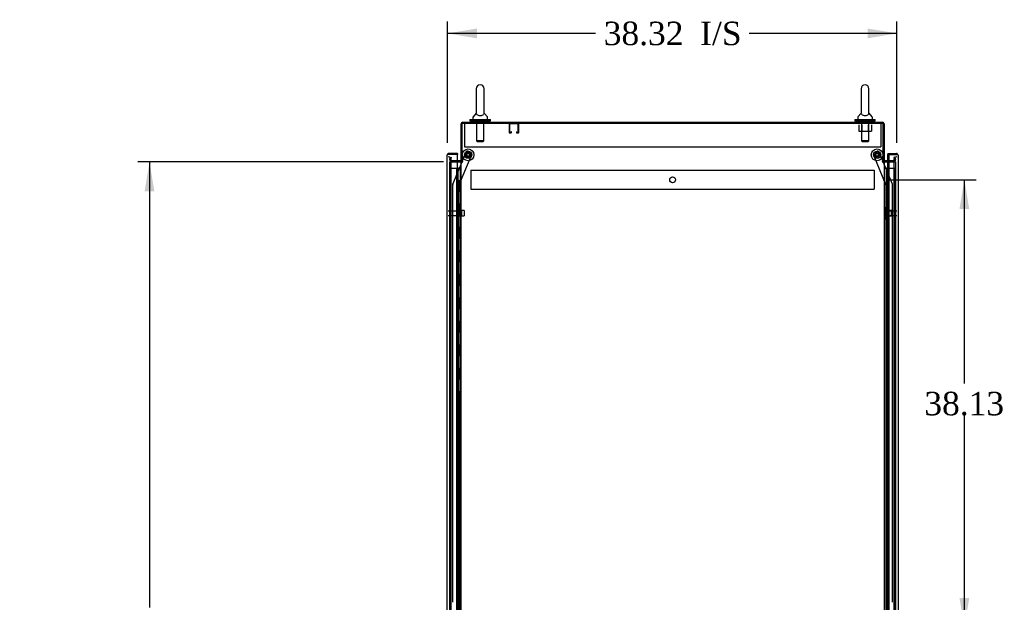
# Model space of a CAD drawing. Header units: inches. Extents: x 2 to 538, y -2 to 358.
# Tile 11 of 19: x 223 to 307, y 183 to 233. Entities that reach past the tile are written whole.
import ezdxf
from ezdxf.enums import TextEntityAlignment as Align
from ezdxf.lldxf.tags import DXFTag

# ---------------------------------------------------------------- set-up
doc = ezdxf.new("R2010")
doc.units = ezdxf.units.IN
doc.header["$MEASUREMENT"] = 0
for name, color, linetype in [('COM53964-5', 7, 'Continuous'), ('COM54746-78', 7, 'Continuous'), ('COM55914', 7, 'Continuous'), ('COM56676-2', 7, 'Continuous'), ('COM70220', 7, 'Continuous'), ('COM70449-6', 7, 'Continuous'), ('COM70839-6', 7, 'Continuous'), ('COM71197-5', 7, 'Continuous'), ('COM71199-6', 7, 'Continuous'), ('Default', 7, 'Continuous'), ('NTS18024', 7, 'Continuous'), ('NTS18147', 7, 'Continuous'), ('ROL87452', 7, 'Continuous'), ('RVT17786', 7, 'Continuous'), ('SCS86414', 7, 'Continuous'), ('STD26122', 7, 'Continuous'), ('WAF25376', 7, 'Continuous'), ('WAF25377', 7, 'Continuous'), ('WAM254785', 7, 'Continuous'), ('WAM30038', 7, 'Continuous')]:
    doc.layers.add(name, color=color, linetype=linetype)
doc.styles.add('SEACAD_Times_New_Roman', font='times.ttf')
tags = doc.linetypes.add('HIDDEN2', pattern=[0.1875, 0.125, -0.0625]).pattern_tags.tags
tags[6:7] = [DXFTag(74, 4), DXFTag(75, 0), DXFTag(340, '0'), DXFTag(46, 0.0), DXFTag(50, 0.0), DXFTag(44, 0.0), DXFTag(45, 0.0)]
tags[4:5] = [DXFTag(74, 4), DXFTag(75, 0), DXFTag(340, '0'), DXFTag(46, 0.0), DXFTag(50, 0.0), DXFTag(44, 0.0), DXFTag(45, 0.0)]
doc.dimstyles.new('HAMMOND_(STH_-_540x360)', dxfattribs={"dimtxt": 2, "dimasz": 2.5, "dimexe": 1, "dimexo": 1, "dimgap": 0.5, "dimtad": 0, "dimtih": 1, "dimtoh": 1, "dimzin": 0, "dimdsep": 46, "dimtxsty": 'SEACAD_Times_New_Roman', "dimblk1": '_SE_FILLED', "dimblk2": '_SE_FILLED', "dimsah": 1, "dimcen": 1, "dimadec": 0, "dimazin": 0, "dimtfac": 0.8, "dimtofl": 0, "dimtmove": 0, "dimatfit": 3, "dimfxl": 1, "dimtolj": 1, "dimtzin": 0, "dimarcsym": 0})

# ---------------------------------------------------------------- blocks, each defined once
blk = doc.blocks.new('SE3')
at = {"layer": 'COM53964-5', "color": 7, "linetype": 'HIDDEN2'}
for p, q in [((261.331, 219.913), (261.331, 219.775)), ((261.331, 219.913), (295.706, 219.913)), ((261.331, 219.775), (261.331, 218.426)), ((295.706, 219.913), (295.706, 219.775)), ((295.706, 219.775), (295.706, 218.426)), ((261.331, 218.426), (261.331, 218.288)), ((261.331, 218.288), (295.706, 218.288)), ((295.706, 218.426), (295.706, 218.288))]:
    blk.add_line(p, q, dxfattribs=at)
blk.add_circle((278.519, 219.1), 0.25, dxfattribs=at)
at = {"layer": 'COM54746-78', "color": 7, "linetype": 'HIDDEN2'}
for p, q in [((259.586, 220.078), (260.111, 220.078)), ((259.586, 142.078), (259.586, 220.078)), ((260.111, 220.078), (260.136, 220.078)), ((260.128, 220.087), (260.128, 220.113)), ((260.128, 220.113), (260.178, 220.113)), ((260.178, 220.087), (260.128, 220.087)), ((260.136, 142.078), (260.136, 220.078)), ((260.191, 220.078), (260.136, 220.078)), ((260.141, 220.087), (260.141, 142.078)), ((260.178, 220.113), (260.203, 220.113)), ((260.178, 220.087), (260.203, 220.087)), ((260.191, 220.078), (260.232, 220.078)), ((260.191, 219.078), (260.191, 220.078)), ((260.203, 220.113), (260.253, 220.113)), ((260.253, 220.087), (260.203, 220.087)), ((260.232, 220.078), (260.427, 220.078)), ((260.232, 219.078), (260.232, 220.078)), ((260.241, 142.078), (260.241, 220.087)), ((260.253, 220.113), (260.253, 220.087)), ((260.427, 220.078), (260.489, 220.078)), ((260.427, 142.078), (260.427, 220.078)), ((296.797, 220.078), (296.797, 142.078)), ((296.897, 142.078), (296.897, 220.078)), ((296.966, 220.078), (297.451, 220.078)), ((297.451, 142.078), (297.451, 220.078)), ((260.136, 219.078), (260.191, 219.078)), ((260.18, 219.078), (260.308, 219.078)), ((260.18, 218.078), (260.18, 219.078)), ((260.277, 218.078), (260.277, 219.078)), ((260.303, 219.078), (260.303, 218.078)), ((260.308, 218.078), (260.308, 219.078)), ((296.76, 219.078), (296.73, 219.078)), ((296.73, 219.078), (296.73, 218.078)), ((260.136, 218.078), (260.191, 218.078)), ((260.18, 218.078), (260.308, 218.078)), ((260.191, 217.078), (260.191, 218.078)), ((260.232, 217.078), (260.232, 218.078)), ((296.76, 218.078), (296.73, 218.078)), ((260.136, 217.078), (260.191, 217.078)), ((260.18, 217.078), (260.308, 217.078)), ((260.18, 216.078), (260.18, 217.078)), ((260.277, 216.078), (260.277, 217.078)), ((260.303, 217.078), (260.303, 216.078)), ((260.308, 216.078), (260.308, 217.078)), ((296.76, 217.078), (296.73, 217.078)), ((296.73, 217.078), (296.73, 216.078)), ((260.136, 216.078), (260.191, 216.078)), ((260.18, 216.078), (260.308, 216.078)), ((260.191, 215.078), (260.191, 216.078)), ((260.232, 215.078), (260.232, 216.078)), ((296.76, 216.078), (296.73, 216.078)), ((260.136, 215.078), (260.191, 215.078)), ((260.18, 215.078), (260.308, 215.078)), ((260.18, 214.078), (260.18, 215.078)), ((260.277, 214.078), (260.277, 215.078)), ((260.303, 215.078), (260.303, 214.078)), ((260.308, 214.078), (260.308, 215.078)), ((296.76, 215.078), (296.73, 215.078)), ((296.73, 215.078), (296.73, 214.078)), ((260.136, 214.078), (260.191, 214.078)), ((260.18, 214.078), (260.308, 214.078)), ((260.191, 213.078), (260.191, 214.078)), ((260.232, 213.078), (260.232, 214.078)), ((296.76, 214.078), (296.73, 214.078)), ((260.136, 213.078), (260.191, 213.078)), ((260.18, 213.078), (260.308, 213.078)), ((260.18, 212.078), (260.18, 213.078)), ((260.277, 212.078), (260.277, 213.078)), ((260.303, 213.078), (260.303, 212.078)), ((260.308, 212.078), (260.308, 213.078)), ((296.76, 213.078), (296.73, 213.078)), ((296.73, 213.078), (296.73, 212.078)), ((260.136, 212.078), (260.191, 212.078)), ((260.18, 212.078), (260.308, 212.078)), ((260.191, 211.078), (260.191, 212.078)), ((260.232, 211.078), (260.232, 212.078)), ((296.76, 212.078), (296.73, 212.078)), ((260.136, 211.078), (260.191, 211.078)), ((260.18, 211.078), (260.308, 211.078)), ((260.18, 210.078), (260.18, 211.078)), ((260.277, 210.078), (260.277, 211.078)), ((260.303, 211.078), (260.303, 210.078)), ((260.308, 210.078), (260.308, 211.078)), ((296.76, 211.078), (296.73, 211.078)), ((296.73, 211.078), (296.73, 210.078)), ((260.136, 210.078), (260.191, 210.078)), ((260.18, 210.078), (260.308, 210.078)), ((260.191, 209.078), (260.191, 210.078)), ((260.232, 209.078), (260.232, 210.078)), ((296.76, 210.078), (296.73, 210.078)), ((260.136, 209.078), (260.191, 209.078)), ((260.18, 209.078), (260.308, 209.078)), ((260.18, 208.078), (260.18, 209.078)), ((260.277, 208.078), (260.277, 209.078)), ((260.303, 209.078), (260.303, 208.078)), ((260.308, 208.078), (260.308, 209.078)), ((296.76, 209.078), (296.73, 209.078)), ((296.73, 209.078), (296.73, 208.078)), ((260.136, 208.078), (260.191, 208.078)), ((260.18, 208.078), (260.308, 208.078)), ((260.191, 207.078), (260.191, 208.078)), ((260.232, 207.078), (260.232, 208.078)), ((296.76, 208.078), (296.73, 208.078)), ((260.136, 207.078), (260.191, 207.078)), ((260.18, 207.078), (260.308, 207.078)), ((260.18, 206.078), (260.18, 207.078)), ((260.277, 206.078), (260.277, 207.078)), ((260.303, 207.078), (260.303, 206.078)), ((260.308, 206.078), (260.308, 207.078)), ((296.76, 207.078), (296.73, 207.078)), ((296.73, 207.078), (296.73, 206.078)), ((260.136, 206.078), (260.191, 206.078)), ((260.18, 206.078), (260.308, 206.078)), ((260.191, 205.078), (260.191, 206.078)), ((260.232, 205.078), (260.232, 206.078)), ((296.76, 206.078), (296.73, 206.078)), ((260.136, 205.078), (260.191, 205.078)), ((260.18, 205.078), (260.308, 205.078)), ((260.18, 204.078), (260.18, 205.078)), ((260.277, 204.078), (260.277, 205.078)), ((260.303, 205.078), (260.303, 204.078)), ((260.308, 204.078), (260.308, 205.078)), ((296.76, 205.078), (296.73, 205.078)), ((296.73, 205.078), (296.73, 204.078)), ((260.136, 204.078), (260.191, 204.078)), ((260.18, 204.078), (260.308, 204.078)), ((260.191, 203.078), (260.191, 204.078)), ((260.232, 203.078), (260.232, 204.078)), ((296.76, 204.078), (296.73, 204.078)), ((260.136, 203.078), (260.191, 203.078)), ((260.18, 203.078), (260.308, 203.078)), ((260.18, 202.078), (260.18, 203.078)), ((260.277, 202.078), (260.277, 203.078)), ((260.303, 203.078), (260.303, 202.078)), ((260.308, 202.078), (260.308, 203.078)), ((296.76, 203.078), (296.73, 203.078)), ((296.73, 203.078), (296.73, 202.078)), ((260.136, 202.078), (260.191, 202.078)), ((260.18, 202.078), (260.308, 202.078)), ((260.191, 201.078), (260.191, 202.078)), ((260.232, 201.078), (260.232, 202.078)), ((296.76, 202.078), (296.73, 202.078)), ((260.136, 201.078), (260.191, 201.078)), ((260.18, 201.078), (260.308, 201.078)), ((260.18, 200.078), (260.18, 201.078)), ((260.277, 200.078), (260.277, 201.078)), ((260.303, 201.078), (260.303, 200.078)), ((260.308, 200.078), (260.308, 201.078)), ((296.76, 201.078), (296.73, 201.078)), ((296.73, 201.078), (296.73, 200.078)), ((260.136, 200.078), (260.191, 200.078)), ((260.18, 200.078), (260.308, 200.078)), ((260.191, 199.078), (260.191, 200.078)), ((260.232, 199.078), (260.232, 200.078)), ((296.76, 200.078), (296.73, 200.078)), ((260.136, 199.078), (260.191, 199.078)), ((260.18, 199.078), (260.308, 199.078)), ((260.18, 198.078), (260.18, 199.078)), ((260.277, 198.078), (260.277, 199.078)), ((260.303, 199.078), (260.303, 198.078)), ((260.308, 198.078), (260.308, 199.078)), ((296.76, 199.078), (296.73, 199.078)), ((296.73, 199.078), (296.73, 198.078)), ((260.136, 198.078), (260.191, 198.078)), ((260.18, 198.078), (260.308, 198.078)), ((260.191, 197.078), (260.191, 198.078)), ((260.232, 197.078), (260.232, 198.078)), ((296.76, 198.078), (296.73, 198.078)), ((260.136, 197.078), (260.191, 197.078)), ((260.18, 197.078), (260.308, 197.078)), ((260.18, 196.078), (260.18, 197.078)), ((260.277, 196.078), (260.277, 197.078)), ((260.303, 197.078), (260.303, 196.078)), ((260.308, 196.078), (260.308, 197.078)), ((296.76, 197.078), (296.73, 197.078)), ((296.73, 197.078), (296.73, 196.078)), ((260.136, 196.078), (260.191, 196.078)), ((260.18, 196.078), (260.308, 196.078)), ((260.191, 195.078), (260.191, 196.078)), ((260.232, 195.078), (260.232, 196.078)), ((296.76, 196.078), (296.73, 196.078)), ((260.136, 195.078), (260.191, 195.078)), ((260.18, 195.078), (260.308, 195.078)), ((260.18, 194.078), (260.18, 195.078)), ((260.277, 194.078), (260.277, 195.078)), ((260.303, 195.078), (260.303, 194.078)), ((260.308, 194.078), (260.308, 195.078)), ((296.76, 195.078), (296.73, 195.078)), ((296.73, 195.078), (296.73, 194.078)), ((260.136, 194.078), (260.191, 194.078)), ((260.18, 194.078), (260.308, 194.078)), ((260.191, 193.078), (260.191, 194.078)), ((260.232, 193.078), (260.232, 194.078)), ((296.76, 194.078), (296.73, 194.078)), ((260.136, 193.078), (260.191, 193.078)), ((260.18, 193.078), (260.308, 193.078)), ((260.18, 192.078), (260.18, 193.078)), ((260.277, 192.078), (260.277, 193.078)), ((260.303, 193.078), (260.303, 192.078)), ((260.308, 192.078), (260.308, 193.078)), ((296.76, 193.078), (296.73, 193.078)), ((296.73, 193.078), (296.73, 192.078)), ((260.136, 192.078), (260.191, 192.078)), ((260.18, 192.078), (260.308, 192.078)), ((260.191, 191.078), (260.191, 192.078)), ((260.232, 191.078), (260.232, 192.078)), ((296.76, 192.078), (296.73, 192.078)), ((260.136, 191.078), (260.191, 191.078)), ((260.18, 191.078), (260.308, 191.078)), ((260.18, 190.078), (260.18, 191.078)), ((260.277, 190.078), (260.277, 191.078)), ((260.303, 191.078), (260.303, 190.078)), ((260.308, 190.078), (260.308, 191.078)), ((296.76, 191.078), (296.73, 191.078)), ((296.73, 191.078), (296.73, 190.078)), ((260.136, 190.078), (260.191, 190.078)), ((260.18, 190.078), (260.308, 190.078)), ((260.191, 189.078), (260.191, 190.078)), ((260.232, 189.078), (260.232, 190.078)), ((296.76, 190.078), (296.73, 190.078)), ((260.136, 189.078), (260.191, 189.078)), ((260.18, 189.078), (260.308, 189.078)), ((260.18, 188.078), (260.18, 189.078)), ((260.277, 188.078), (260.277, 189.078)), ((260.303, 189.078), (260.303, 188.078)), ((260.308, 188.078), (260.308, 189.078)), ((296.76, 189.078), (296.73, 189.078)), ((296.73, 189.078), (296.73, 188.078)), ((260.136, 188.078), (260.191, 188.078)), ((260.18, 188.078), (260.308, 188.078)), ((260.191, 187.078), (260.191, 188.078)), ((260.232, 187.078), (260.232, 188.078)), ((296.76, 188.078), (296.73, 188.078)), ((260.136, 187.078), (260.191, 187.078)), ((260.18, 187.078), (260.308, 187.078)), ((260.18, 186.078), (260.18, 187.078)), ((260.277, 186.078), (260.277, 187.078)), ((260.303, 187.078), (260.303, 186.078)), ((260.308, 186.078), (260.308, 187.078)), ((296.76, 187.078), (296.73, 187.078)), ((296.73, 187.078), (296.73, 186.078)), ((260.136, 186.078), (260.191, 186.078)), ((260.18, 186.078), (260.308, 186.078)), ((260.191, 185.078), (260.191, 186.078)), ((260.232, 185.078), (260.232, 186.078)), ((296.76, 186.078), (296.73, 186.078)), ((260.136, 185.078), (260.191, 185.078)), ((260.18, 185.078), (260.308, 185.078)), ((260.18, 184.078), (260.18, 185.078)), ((260.277, 184.078), (260.277, 185.078)), ((260.303, 185.078), (260.303, 184.078)), ((260.308, 184.078), (260.308, 185.078)), ((296.76, 185.078), (296.73, 185.078)), ((296.73, 185.078), (296.73, 184.078)), ((260.136, 184.078), (260.191, 184.078)), ((260.18, 184.078), (260.308, 184.078)), ((260.191, 183.078), (260.191, 184.078)), ((260.232, 183.078), (260.232, 184.078)), ((296.76, 184.078), (296.73, 184.078))]:
    blk.add_line(p, q, dxfattribs=at)
at = {"layer": 'COM54746-78', "color": 7, "linetype": 'Continuous'}
for p, q in [((296.549, 220.078), (296.76, 220.078)), ((296.76, 220.078), (296.964, 220.078)), ((296.76, 219.078), (296.76, 220.078)), ((296.784, 220.087), (296.784, 220.113)), ((296.784, 220.113), (296.834, 220.113)), ((296.834, 220.087), (296.784, 220.087)), ((296.797, 220.087), (296.797, 220.078)), ((296.834, 220.113), (296.859, 220.113)), ((296.834, 220.087), (296.859, 220.087)), ((296.859, 220.113), (296.909, 220.113)), ((296.909, 220.087), (296.859, 220.087)), ((296.897, 220.078), (296.897, 220.087)), ((296.909, 220.113), (296.909, 220.087)), ((296.964, 220.078), (296.966, 220.078)), ((296.964, 219.078), (296.964, 220.078)), ((296.964, 219.078), (296.76, 219.078)), ((296.964, 219.078), (296.76, 219.078)), ((296.76, 218.078), (296.76, 219.078)), ((296.964, 218.078), (296.964, 219.078)), ((296.964, 218.078), (296.76, 218.078)), ((296.964, 218.078), (296.76, 218.078)), ((296.76, 217.078), (296.76, 218.078)), ((296.964, 217.078), (296.964, 218.078)), ((296.964, 217.078), (296.76, 217.078)), ((296.964, 217.078), (296.76, 217.078)), ((296.76, 216.078), (296.76, 217.078)), ((296.964, 216.078), (296.964, 217.078)), ((296.964, 216.078), (296.76, 216.078)), ((296.964, 216.078), (296.76, 216.078)), ((296.76, 215.078), (296.76, 216.078)), ((296.964, 215.078), (296.964, 216.078)), ((296.964, 215.078), (296.76, 215.078)), ((296.964, 215.078), (296.76, 215.078)), ((296.76, 214.078), (296.76, 215.078)), ((296.964, 214.078), (296.964, 215.078)), ((296.964, 214.078), (296.76, 214.078)), ((296.964, 214.078), (296.76, 214.078)), ((296.76, 213.078), (296.76, 214.078)), ((296.964, 213.078), (296.964, 214.078)), ((296.964, 213.078), (296.76, 213.078)), ((296.964, 213.078), (296.76, 213.078)), ((296.76, 212.078), (296.76, 213.078)), ((296.964, 212.078), (296.964, 213.078)), ((296.964, 212.078), (296.76, 212.078)), ((296.964, 212.078), (296.76, 212.078)), ((296.76, 211.078), (296.76, 212.078)), ((296.964, 211.078), (296.964, 212.078)), ((296.964, 211.078), (296.76, 211.078)), ((296.964, 211.078), (296.76, 211.078)), ((296.76, 210.078), (296.76, 211.078)), ((296.964, 210.078), (296.964, 211.078)), ((296.964, 210.078), (296.76, 210.078)), ((296.964, 210.078), (296.76, 210.078)), ((296.76, 209.078), (296.76, 210.078)), ((296.964, 209.078), (296.964, 210.078)), ((296.964, 209.078), (296.76, 209.078)), ((296.964, 209.078), (296.76, 209.078)), ((296.76, 208.078), (296.76, 209.078)), ((296.964, 208.078), (296.964, 209.078)), ((296.964, 208.078), (296.76, 208.078)), ((296.964, 208.078), (296.76, 208.078)), ((296.76, 207.078), (296.76, 208.078)), ((296.964, 207.078), (296.964, 208.078)), ((296.964, 207.078), (296.76, 207.078)), ((296.964, 207.078), (296.76, 207.078)), ((296.76, 206.078), (296.76, 207.078)), ((296.964, 206.078), (296.964, 207.078)), ((296.964, 206.078), (296.76, 206.078)), ((296.964, 206.078), (296.76, 206.078)), ((296.76, 205.078), (296.76, 206.078)), ((296.964, 205.078), (296.964, 206.078)), ((296.964, 205.078), (296.76, 205.078)), ((296.964, 205.078), (296.76, 205.078)), ((296.76, 204.078), (296.76, 205.078)), ((296.964, 204.078), (296.964, 205.078)), ((296.964, 204.078), (296.76, 204.078)), ((296.964, 204.078), (296.76, 204.078)), ((296.76, 203.078), (296.76, 204.078)), ((296.964, 203.078), (296.964, 204.078)), ((296.964, 203.078), (296.76, 203.078)), ((296.964, 203.078), (296.76, 203.078)), ((296.76, 202.078), (296.76, 203.078)), ((296.964, 202.078), (296.964, 203.078)), ((296.964, 202.078), (296.76, 202.078)), ((296.964, 202.078), (296.76, 202.078)), ((296.76, 201.078), (296.76, 202.078)), ((296.964, 201.078), (296.964, 202.078)), ((296.964, 201.078), (296.76, 201.078)), ((296.964, 201.078), (296.76, 201.078)), ((296.76, 200.078), (296.76, 201.078)), ((296.964, 200.078), (296.964, 201.078)), ((296.964, 200.078), (296.76, 200.078)), ((296.964, 200.078), (296.76, 200.078)), ((296.76, 199.078), (296.76, 200.078)), ((296.964, 199.078), (296.964, 200.078)), ((296.964, 199.078), (296.76, 199.078)), ((296.964, 199.078), (296.76, 199.078)), ((296.76, 198.078), (296.76, 199.078)), ((296.964, 198.078), (296.964, 199.078)), ((296.964, 198.078), (296.76, 198.078)), ((296.964, 198.078), (296.76, 198.078)), ((296.76, 197.078), (296.76, 198.078)), ((296.964, 197.078), (296.964, 198.078)), ((296.964, 197.078), (296.76, 197.078)), ((296.964, 197.078), (296.76, 197.078)), ((296.76, 196.078), (296.76, 197.078)), ((296.964, 196.078), (296.964, 197.078)), ((296.964, 196.078), (296.76, 196.078)), ((296.964, 196.078), (296.76, 196.078)), ((296.76, 195.078), (296.76, 196.078)), ((296.964, 195.078), (296.964, 196.078)), ((296.964, 195.078), (296.76, 195.078)), ((296.964, 195.078), (296.76, 195.078)), ((296.76, 194.078), (296.76, 195.078)), ((296.964, 194.078), (296.964, 195.078)), ((296.964, 194.078), (296.76, 194.078)), ((296.964, 194.078), (296.76, 194.078)), ((296.76, 193.078), (296.76, 194.078)), ((296.964, 193.078), (296.964, 194.078)), ((296.964, 193.078), (296.76, 193.078)), ((296.964, 193.078), (296.76, 193.078)), ((296.76, 192.078), (296.76, 193.078)), ((296.964, 192.078), (296.964, 193.078)), ((296.964, 192.078), (296.76, 192.078)), ((296.964, 192.078), (296.76, 192.078)), ((296.76, 191.078), (296.76, 192.078)), ((296.964, 191.078), (296.964, 192.078)), ((296.964, 191.078), (296.76, 191.078)), ((296.964, 191.078), (296.76, 191.078)), ((296.76, 190.078), (296.76, 191.078)), ((296.964, 190.078), (296.964, 191.078)), ((296.964, 190.078), (296.76, 190.078)), ((296.964, 190.078), (296.76, 190.078)), ((296.76, 189.078), (296.76, 190.078)), ((296.964, 189.078), (296.964, 190.078)), ((296.964, 189.078), (296.76, 189.078)), ((296.964, 189.078), (296.76, 189.078)), ((296.76, 188.078), (296.76, 189.078)), ((296.964, 188.078), (296.964, 189.078)), ((296.964, 188.078), (296.76, 188.078)), ((296.964, 188.078), (296.76, 188.078)), ((296.76, 187.078), (296.76, 188.078)), ((296.964, 187.078), (296.964, 188.078)), ((296.964, 187.078), (296.76, 187.078)), ((296.964, 187.078), (296.76, 187.078)), ((296.76, 186.078), (296.76, 187.078)), ((296.964, 186.078), (296.964, 187.078)), ((296.964, 186.078), (296.76, 186.078)), ((296.964, 186.078), (296.76, 186.078)), ((296.76, 185.078), (296.76, 186.078)), ((296.964, 185.078), (296.964, 186.078)), ((296.964, 185.078), (296.76, 185.078)), ((296.964, 185.078), (296.76, 185.078)), ((296.76, 184.078), (296.76, 185.078)), ((296.964, 184.078), (296.964, 185.078)), ((296.964, 184.078), (296.76, 184.078)), ((296.964, 184.078), (296.76, 184.078)), ((296.76, 183.078), (296.76, 184.078)), ((296.964, 183.078), (296.964, 184.078))]:
    blk.add_line(p, q, dxfattribs=at)
at = {"layer": 'COM55914', "color": 7, "linetype": 'HIDDEN2'}
for p, q in [((264.584, 223.861), (264.584, 223.134)), ((264.624, 223.861), (264.624, 223.134)), ((265.354, 223.864), (264.627, 223.864)), ((265.357, 223.134), (265.357, 223.861)), ((265.397, 223.134), (265.397, 223.861)), ((264.627, 223.131), (264.729, 223.131)), ((264.627, 223.091), (264.729, 223.091)), ((264.732, 223.134), (264.732, 223.185)), ((264.772, 223.185), (264.732, 223.185)), ((264.772, 223.134), (264.772, 223.185)), ((265.209, 223.185), (265.209, 223.134)), ((265.209, 223.185), (265.249, 223.185)), ((265.249, 223.185), (265.249, 223.134)), ((265.252, 223.131), (265.354, 223.131)), ((265.252, 223.091), (265.354, 223.091))]:
    blk.add_line(p, q, dxfattribs=at)
for centre, radius, start, end in [((264.627, 223.861), 0.043, 90, 180), ((264.627, 223.861), 0.003, 90, 180), ((265.354, 223.861), 0.043, 0, 90), ((265.354, 223.861), 0.003, 0, 90), ((264.627, 223.134), 0.043, 180, 270), ((264.627, 223.134), 0.003, 180, 270), ((264.729, 223.134), 0.003, 270, 0), ((264.729, 223.134), 0.043, 270, 0), ((265.252, 223.134), 0.043, 180, 270), ((265.252, 223.134), 0.003, 180, 270), ((265.354, 223.134), 0.003, 270, 0), ((265.354, 223.134), 0.043, 270, 0)]:
    blk.add_arc(centre, radius, start, end, dxfattribs=at)
at = {"layer": 'COM56676-2', "color": 7, "linetype": 'HIDDEN2'}
for p, q in [((260.769, 223.904), (260.769, 223.719)), ((260.769, 223.719), (260.769, 221.904)), ((296.269, 223.904), (296.269, 223.719)), ((296.269, 223.719), (296.269, 221.904)), ((260.769, 221.904), (296.269, 221.904))]:
    blk.add_line(p, q, dxfattribs=at)
at = {"layer": 'COM70220', "color": 7, "linetype": 'HIDDEN2'}
for p, q in [((259.647, 220.545), (259.647, 220.795)), ((297.391, 220.795), (297.391, 220.545)), ((259.647, 141.61), (259.647, 220.545)), ((297.391, 220.545), (297.391, 141.61))]:
    blk.add_line(p, q, dxfattribs=at)
for centre, start, end in [((259.397, 220.795), 0, 90), ((297.641, 220.795), 90, 180)]:
    blk.add_arc(centre, 0.25, start, end, dxfattribs=at)
at = {"layer": 'COM70449-6', "color": 7, "linetype": 'Continuous'}
for p, q in [((260.489, 220.654), (260.489, 223.856)), ((260.632, 223.999), (296.406, 223.999)), ((296.549, 223.856), (296.549, 220.654)), ((260.441, 220.719), (260.177, 220.719)), ((260.584, 220.654), (260.489, 220.654)), ((296.454, 220.654), (296.549, 220.654)), ((296.966, 220.719), (296.597, 220.719))]:
    blk.add_line(p, q, dxfattribs=at)
at = {"layer": 'COM70449-6', "color": 7, "linetype": 'HIDDEN2'}
for p, q in [((259.524, 220.791), (259.564, 221.02)), ((259.564, 221.02), (259.657, 221.003)), ((259.617, 220.775), (259.657, 221.003)), ((297.474, 221.02), (297.38, 221.003)), ((297.38, 221.003), (297.42, 220.775)), ((297.474, 221.02), (297.514, 220.791)), ((260.177, 220.719), (259.664, 220.719)), ((297.373, 220.719), (296.966, 220.719))]:
    blk.add_line(p, q, dxfattribs=at)
at = {"layer": 'COM70449-6', "color": 7, "linetype": 'Continuous'}
for centre, radius, start, end in [((260.632, 223.856), 0.143, 90, 180), ((296.406, 223.856), 0.143, 0, 90), ((260.441, 220.767), 0.048, 270, 0), ((260.441, 220.767), 0.143, 270, 307.79488), ((296.597, 220.767), 0.143, 232.20512, 270), ((296.597, 220.767), 0.048, 180, 270)]:
    blk.add_arc(centre, radius, start, end, dxfattribs=at)
at = {"layer": 'COM70449-6', "color": 7, "linetype": 'HIDDEN2'}
for centre, radius, start, end in [((260.632, 223.856), 0.048, 90, 180), ((296.406, 223.856), 0.048, 0, 90), ((259.664, 220.767), 0.143, 170, 270), ((259.664, 220.767), 0.048, 170, 270), ((297.373, 220.767), 0.143, 270, 10), ((297.373, 220.767), 0.048, 270, 10)]:
    blk.add_arc(centre, radius, start, end, dxfattribs=at)
at = {"layer": 'COM70839-6', "color": 7, "linetype": 'HIDDEN2'}
for p, q in [((260.303, 218.604), (261.403, 221.261)), ((260.577, 220.654), (260.912, 221.464)), ((261.076, 221.532), (261.335, 221.424)), ((296.734, 218.604), (295.634, 221.261)), ((295.702, 221.424), (295.962, 221.532)), ((296.461, 220.654), (296.125, 221.464)), ((259.782, 218.733), (260.564, 220.624)), ((297.256, 218.733), (296.473, 220.624)), ((259.785, 183.103), (259.772, 218.685)), ((260.317, 181.728), (260.303, 218.604)), ((296.721, 181.728), (296.734, 218.604)), ((297.252, 183.103), (297.265, 218.685))]:
    blk.add_line(p, q, dxfattribs=at)
at = {"layer": 'COM70839-6', "color": 7, "linetype": 'Continuous'}
for p, q in [((260.564, 220.624), (260.577, 220.654)), ((296.473, 220.624), (296.461, 220.654))]:
    blk.add_line(p, q, dxfattribs=at)
at = {"layer": 'COM70839-6', "color": 7, "linetype": 'HIDDEN2'}
for centre in [(261.084, 221.224), (295.954, 221.224)]:
    blk.add_circle(centre, 0.129, dxfattribs=at)
for centre, start, end in [((261.028, 221.416), 67.50917, 157.50917), ((261.288, 221.309), 337.50917, 67.50917), ((295.75, 221.309), 112.49083, 202.49083), ((296.01, 221.416), 22.49083, 112.49083), ((259.897, 218.685), 157.50917, 180.02117), ((297.14, 218.685), 359.97883, 22.49083)]:
    blk.add_arc(centre, 0.125, start, end, dxfattribs=at)
at = {"layer": 'COM71197-5', "color": 7, "linetype": 'Continuous'}
for p, q in [((296.454, 223.904), (260.584, 223.904)), ((260.584, 220.654), (260.584, 223.904)), ((296.454, 223.904), (296.454, 220.654)), ((260.177, 220.624), (260.441, 220.624)), ((260.489, 220.624), (260.441, 220.624)), ((260.489, 220.624), (260.632, 220.624)), ((260.489, 141.314), (260.489, 220.624)), ((260.632, 220.654), (260.584, 220.654)), ((296.406, 220.654), (296.454, 220.654)), ((296.406, 220.624), (296.549, 220.624)), ((296.549, 220.624), (296.549, 141.314)), ((296.597, 220.624), (296.549, 220.624)), ((296.597, 220.624), (296.966, 220.624))]:
    blk.add_line(p, q, dxfattribs=at)
at = {"layer": 'COM71197-5', "color": 7, "linetype": 'HIDDEN2'}
for p, q in [((259.522, 220.624), (260.177, 220.624)), ((259.522, 141.314), (259.522, 220.624)), ((296.966, 220.624), (297.516, 220.624)), ((297.516, 220.624), (297.516, 141.314))]:
    blk.add_line(p, q, dxfattribs=at)
at = {"layer": 'COM71197-5', "color": 7, "linetype": 'Continuous'}
for centre, start, end in [((260.632, 220.639), 270, 90), ((296.406, 220.639), 90, 270)]:
    blk.add_arc(centre, 0.015, start, end, dxfattribs=at)
at = {"layer": 'COM71199-6', "color": 7, "linetype": 'Continuous'}
for p, q in [((259.302, 140.955), (259.302, 221.201)), ((259.302, 221.201), (259.302, 221.201)), ((259.302, 221.201), (259.302, 221.201)), ((259.302, 221.201), (259.302, 221.201)), ((259.382, 221.249), (259.331, 221.288)), ((259.445, 221.248), (259.331, 221.248)), ((259.445, 221.249), (259.382, 221.249)), ((260.177, 221.344), (259.445, 221.344)), ((259.445, 221.249), (259.445, 221.249)), ((260.177, 221.249), (259.445, 221.249)), ((260.177, 221.248), (259.445, 221.248)), ((260.177, 221.344), (260.177, 221.249)), ((260.177, 140.907), (260.177, 221.248)), ((296.861, 221.344), (296.861, 221.249)), ((296.861, 221.344), (297.593, 221.344)), ((296.861, 221.249), (297.593, 221.249)), ((296.861, 220.719), (296.861, 221.248)), ((296.861, 221.248), (296.966, 221.248)), ((296.966, 221.248), (296.966, 140.907)), ((297.593, 221.248), (296.966, 221.248)), ((297.593, 221.249), (297.593, 221.249)), ((297.655, 221.249), (297.593, 221.249)), ((297.593, 221.248), (297.706, 221.248)), ((297.655, 221.249), (297.706, 221.288)), ((297.736, 221.201), (297.736, 140.955)), ((297.736, 221.201), (297.736, 221.201)), ((297.736, 221.201), (297.736, 221.201))]:
    blk.add_line(p, q, dxfattribs=at)
at = {"layer": 'COM71199-6', "color": 7, "linetype": 'HIDDEN2'}
blk.add_line((296.861, 141.219), (296.861, 220.719), dxfattribs=at)
at = {"layer": 'COM71199-6', "color": 7, "linetype": 'Continuous'}
for centre, start, end in [((259.445, 221.201), 142.49641, 179.84393), ((259.445, 221.201), 179.92383, 180), ((259.445, 221.201), 90, 142.49641), ((297.593, 221.201), 37.50359, 90), ((297.593, 221.201), 0.15607, 37.50359), ((297.593, 221.201), 0, 0.07617)]:
    blk.add_arc(centre, 0.143, start, end, dxfattribs=at)
for points in [[(259.331, 221.248), (259.322, 221.24), (259.314, 221.232), (259.307, 221.221), (259.305, 221.217), (259.302, 221.209), (259.302, 221.205), (259.302, 221.201)], [(297.706, 221.248), (297.716, 221.24), (297.723, 221.232), (297.731, 221.221), (297.733, 221.217), (297.735, 221.209), (297.736, 221.205), (297.736, 221.201)]]:
    blk.add_open_spline(points, degree=3, knots=[0, 0, 0, 0, 0.5, 0.5, 0.75, 0.75, 1, 1, 1, 1], dxfattribs=at)
at = {"layer": 'NTS18024', "color": 7, "linetype": 'HIDDEN2'}
for p, q in [((294.39, 223.779), (294.39, 223.234)), ((294.662, 223.779), (294.662, 223.234)), ((295.188, 223.779), (295.188, 223.234)), ((295.462, 223.779), (295.462, 223.234)), ((294.39, 223.234), (294.662, 223.234)), ((294.662, 223.234), (295.188, 223.234)), ((295.188, 223.234), (295.462, 223.234))]:
    blk.add_line(p, q, dxfattribs=at)
at = {"layer": 'NTS18147', "color": 7, "linetype": 'HIDDEN2'}
for p, q in [((260.179, 216.649), (260.179, 216.595)), ((260.241, 216.744), (260.241, 216.749)), ((260.304, 216.749), (260.241, 216.749)), ((260.241, 216.744), (260.304, 216.744)), ((260.304, 216.744), (260.304, 216.749)), ((260.304, 216.555), (260.304, 216.744)), ((296.608, 216.649), (296.608, 216.595)), ((296.67, 216.744), (296.67, 216.749)), ((296.733, 216.749), (296.67, 216.749)), ((296.67, 216.744), (296.733, 216.744)), ((296.733, 216.744), (296.733, 216.749)), ((296.733, 216.555), (296.733, 216.744)), ((260.179, 215.902), (260.179, 215.848)), ((260.241, 216.555), (260.241, 216.437)), ((260.304, 216.555), (260.241, 216.555)), ((260.241, 216.437), (260.304, 216.437)), ((260.241, 216.06), (260.241, 215.942)), ((260.304, 216.06), (260.241, 216.06)), ((260.241, 215.942), (260.304, 215.942)), ((260.241, 215.753), (260.241, 215.749)), ((260.304, 215.753), (260.241, 215.753)), ((260.241, 215.749), (260.304, 215.749)), ((260.304, 216.437), (260.304, 216.555)), ((260.742, 216.469), (260.304, 216.469)), ((260.304, 216.06), (260.304, 216.437)), ((260.304, 215.942), (260.304, 216.06)), ((260.304, 216.029), (260.742, 216.029)), ((260.304, 215.753), (260.304, 215.942)), ((260.304, 215.753), (260.304, 215.749)), ((260.742, 216.469), (260.742, 216.029)), ((296.608, 215.902), (296.608, 215.848)), ((296.67, 216.555), (296.67, 216.437)), ((296.733, 216.555), (296.67, 216.555)), ((296.67, 216.437), (296.733, 216.437)), ((296.67, 216.06), (296.67, 215.942)), ((296.733, 216.06), (296.67, 216.06)), ((296.67, 215.942), (296.733, 215.942)), ((296.67, 215.753), (296.67, 215.749)), ((296.733, 215.753), (296.67, 215.753)), ((296.67, 215.749), (296.733, 215.749)), ((296.733, 216.437), (296.733, 216.555)), ((297.171, 216.469), (296.733, 216.469)), ((296.733, 216.06), (296.733, 216.437)), ((296.733, 215.942), (296.733, 216.06)), ((296.733, 216.029), (297.171, 216.029)), ((296.733, 215.753), (296.733, 215.942)), ((296.733, 215.753), (296.733, 215.749)), ((297.171, 216.029), (297.171, 216.469))]:
    blk.add_line(p, q, dxfattribs=at)
for centre in [(260.497, 216.249), (296.927, 216.249)]:
    blk.add_arc(centre, 0.318, 143.63381, 216.36619, dxfattribs=at)
for centre, start_param, end_param in [((260.497, 216.649), 2.506883, 3.776302), ((260.497, 216.595), 3.141593, 3.776302), ((296.927, 216.649), 2.506883, 3.776302), ((296.927, 216.595), 3.141593, 3.776302), ((260.497, 215.848), 2.506883, 3.776302), ((260.497, 215.902), 2.506883, 3.141593), ((296.927, 215.848), 2.506883, 3.776302), ((296.927, 215.902), 2.506883, 3.141593)]:
    blk.add_ellipse(centre, major_axis=(0.318, 0), ratio=0.5, start_param=start_param, end_param=end_param, dxfattribs=at)
at = {"layer": 'ROL87452', "color": 7, "linetype": 'HIDDEN2'}
for centre, radius in [((261.084, 221.224), 0.5), ((295.954, 221.224), 0.5), ((261.084, 221.224), 0.206)]:
    blk.add_circle(centre, radius, dxfattribs=at)
at = {"layer": 'RVT17786', "color": 7, "linetype": 'HIDDEN2'}
for centre, radius in [((261.084, 221.224), 0.217), ((295.954, 221.224), 0.217), ((295.954, 221.224), 0.125)]:
    blk.add_circle(centre, radius, dxfattribs=at)
at = {"layer": 'SCS86414', "color": 7, "linetype": 'Continuous'}
for p, q in [((261.782, 226.863), (261.782, 224.792)), ((262.444, 224.792), (262.444, 226.863)), ((294.594, 226.863), (294.594, 224.792)), ((295.256, 224.792), (295.256, 226.863)), ((261.488, 224.418), (261.488, 224.299)), ((261.773, 224.783), (261.502, 224.456)), ((262.724, 224.456), (262.453, 224.783)), ((262.738, 224.299), (262.738, 224.418)), ((294.3, 224.418), (294.3, 224.299)), ((294.585, 224.783), (294.314, 224.456)), ((295.536, 224.456), (295.265, 224.783)), ((295.55, 224.299), (295.55, 224.418))]:
    blk.add_line(p, q, dxfattribs=at)
at = {"layer": 'SCS86414', "color": 7, "linetype": 'HIDDEN2'}
for p, q in [((261.801, 224.239), (261.801, 222.423)), ((262.425, 222.423), (262.425, 224.239)), ((294.613, 224.239), (294.613, 222.423)), ((295.237, 222.423), (295.237, 224.239)), ((262.425, 222.423), (261.801, 222.423)), ((261.801, 222.423), (261.861, 222.363)), ((261.861, 222.363), (262.365, 222.363)), ((262.365, 222.363), (262.425, 222.423)), ((295.237, 222.423), (294.613, 222.423)), ((294.613, 222.423), (294.673, 222.363)), ((294.673, 222.363), (295.177, 222.363)), ((295.177, 222.363), (295.237, 222.423))]:
    blk.add_line(p, q, dxfattribs=at)
at = {"layer": 'SCS86414', "color": 7, "linetype": 'Continuous'}
for centre, radius, start, end in [((262.113, 226.863), 0.331, 0, 180), ((294.925, 226.863), 0.331, 0, 180), ((261.548, 224.418), 0.06, 140.32138, 180), ((261.548, 224.299), 0.06, 180, 270), ((262.678, 224.299), 0.06, 270, 0), ((262.678, 224.418), 0.06, 0, 39.67862), ((294.36, 224.418), 0.06, 140.32138, 180), ((294.36, 224.299), 0.06, 180, 270), ((295.49, 224.299), 0.06, 270, 0), ((295.49, 224.418), 0.06, 0, 39.67862)]:
    blk.add_arc(centre, radius, start, end, dxfattribs=at)
for points in [[(261.782, 224.787), (261.782, 224.778), (261.783, 224.767), (261.792, 224.73), (261.805, 224.702), (261.855, 224.65), (261.892, 224.625), (261.993, 224.589), (262.057, 224.579), (262.187, 224.581), (262.249, 224.593), (262.345, 224.631), (262.38, 224.657), (262.425, 224.71), (262.437, 224.738), (262.443, 224.772), (262.444, 224.782), (262.444, 224.789)], [(294.594, 224.787), (294.594, 224.778), (294.595, 224.767), (294.604, 224.73), (294.617, 224.702), (294.667, 224.65), (294.704, 224.625), (294.805, 224.589), (294.869, 224.579), (294.999, 224.581), (295.061, 224.593), (295.157, 224.631), (295.192, 224.657), (295.237, 224.71), (295.249, 224.738), (295.255, 224.772), (295.256, 224.782), (295.256, 224.789)]]:
    blk.add_open_spline(points, degree=3, knots=[0.2199913, 0.2199913, 0.2199913, 0.2199913, 0.25, 0.25, 0.3125, 0.3125, 0.375, 0.375, 0.4375, 0.4375, 0.5, 0.5, 0.5625, 0.5625, 0.625, 0.625, 0.6514654, 0.6514654, 0.6514654, 0.6514654], dxfattribs=at)
at = {"layer": 'STD26122', "color": 7, "linetype": 'HIDDEN2'}
for p, q in [((260.362, 216.434), (259.397, 216.434)), ((259.397, 216.064), (260.362, 216.064)), ((260.362, 216.434), (260.362, 216.064)), ((260.397, 216.399), (260.362, 216.434)), ((260.362, 216.064), (260.397, 216.099)), ((260.397, 216.099), (260.397, 216.399)), ((296.676, 216.434), (296.641, 216.399)), ((296.641, 216.099), (296.641, 216.399)), ((296.641, 216.099), (296.676, 216.064)), ((296.676, 216.064), (296.676, 216.434)), ((297.641, 216.434), (296.676, 216.434)), ((296.676, 216.064), (297.641, 216.064))]:
    blk.add_line(p, q, dxfattribs=at)
at = {"layer": 'WAF25376', "color": 7, "linetype": 'HIDDEN2'}
for centre, radius in [((261.084, 221.224), 0.315), ((261.084, 221.224), 0.14), ((295.954, 221.224), 0.315), ((295.954, 221.224), 0.14)]:
    blk.add_circle(centre, radius, dxfattribs=at)
at = {"layer": 'WAF25377', "color": 7, "linetype": 'Continuous'}
for p, q in [((261.238, 224.239), (262.988, 224.239)), ((261.238, 224.239), (261.238, 224.124)), ((262.988, 224.124), (262.988, 224.239)), ((294.05, 224.239), (295.8, 224.239)), ((294.05, 224.239), (294.05, 224.124)), ((295.8, 224.124), (295.8, 224.239)), ((261.238, 224.124), (262.988, 224.124)), ((294.05, 224.124), (295.8, 224.124))]:
    blk.add_line(p, q, dxfattribs=at)
at = {"layer": 'WAM254785', "color": 7, "linetype": 'Continuous'}
for p, q in [((261.363, 224.124), (261.363, 223.999)), ((262.863, 223.999), (262.863, 224.124)), ((294.175, 224.124), (294.175, 223.999)), ((295.675, 223.999), (295.675, 224.124))]:
    blk.add_line(p, q, dxfattribs=at)
at = {"layer": 'WAM30038', "color": 7, "linetype": 'HIDDEN2'}
for p, q in [((260.429, 215.874), (260.429, 216.624)), ((260.453, 216.624), (260.429, 216.624)), ((260.453, 215.874), (260.453, 216.624)), ((296.858, 215.874), (296.858, 216.624)), ((296.882, 216.624), (296.858, 216.624)), ((296.882, 215.874), (296.882, 216.624)), ((260.429, 215.874), (260.453, 215.874)), ((260.501, 216.087), (260.462, 216.063)), ((260.463, 216.434), (260.501, 216.41)), ((260.517, 216.422), (260.472, 216.451)), ((260.472, 216.426), (260.517, 216.398)), ((260.517, 216.266), (260.472, 216.266)), ((260.472, 216.231), (260.517, 216.231)), ((260.517, 216.099), (260.472, 216.071)), ((260.472, 216.046), (260.517, 216.075)), ((260.501, 216.41), (260.517, 216.422)), ((260.517, 216.075), (260.501, 216.087)), ((260.517, 216.477), (260.517, 216.422)), ((260.517, 216.398), (260.517, 216.266)), ((260.517, 216.231), (260.517, 216.099)), ((260.517, 216.075), (260.517, 216.02)), ((296.858, 215.874), (296.882, 215.874)), ((296.946, 216.422), (296.901, 216.451)), ((296.901, 216.426), (296.946, 216.398)), ((296.946, 216.266), (296.901, 216.266)), ((296.901, 216.231), (296.946, 216.231)), ((296.946, 216.099), (296.901, 216.071)), ((296.901, 216.046), (296.946, 216.075)), ((296.93, 216.087), (296.902, 216.069)), ((296.93, 216.41), (296.946, 216.422)), ((296.946, 216.075), (296.93, 216.087)), ((296.946, 216.477), (296.946, 216.422)), ((296.946, 216.398), (296.946, 216.266)), ((296.946, 216.231), (296.946, 216.099)), ((296.946, 216.075), (296.946, 216.02))]:
    blk.add_line(p, q, dxfattribs=at)
for centre, radius, start, end in [((261.04, 217.154), 0.854, 226.55474, 228.29011), ((260.471, 216.248), 0.0182, 87.1609, 177.99424), ((260.471, 216.249), 0.0181, 181.77183, 273.07302), ((261.038, 215.346), 0.85, 131.70584, 133.44931), ((297.47, 217.154), 0.854, 226.55474, 228.29011), ((296.901, 216.248), 0.0182, 87.1609, 177.99424), ((296.9, 216.249), 0.0181, 181.77183, 273.07302), ((297.467, 215.346), 0.85, 131.70584, 133.44931)]:
    blk.add_arc(centre, radius, start, end, dxfattribs=at)
for points, knots in [([(260.453, 216.451), (260.453, 216.449), (260.454, 216.446), (260.456, 216.441), (260.458, 216.439), (260.464, 216.432), (260.468, 216.429), (260.472, 216.426)], [0, 0, 0, 0, 0.25, 0.25, 0.5, 0.5, 1, 1, 1, 1]), ([(260.472, 216.071), (260.47, 216.07), (260.468, 216.068), (260.464, 216.065), (260.462, 216.063), (260.458, 216.058), (260.456, 216.056), (260.454, 216.051), (260.453, 216.048), (260.453, 216.046)], [0, 0, 0, 0, 0.25, 0.25, 0.5, 0.5, 0.75, 0.75, 1, 1, 1, 1]), ([(260.472, 216.451), (260.47, 216.452), (260.468, 216.453), (260.464, 216.455), (260.462, 216.455), (260.46, 216.456), (260.459, 216.456), (260.459, 216.456)], [0, 0, 0, 0, 0.25, 0.25, 0.5, 0.5, 0.5626015, 0.5626015, 0.5626015, 0.5626015]), ([(260.459, 216.041), (260.459, 216.041), (260.46, 216.041), (260.464, 216.042), (260.468, 216.044), (260.472, 216.046)], [0.4389304, 0.4389304, 0.4389304, 0.4389304, 0.5, 0.5, 1, 1, 1, 1]), ([(260.472, 216.517), (260.474, 216.515), (260.476, 216.513), (260.479, 216.511), (260.491, 216.5), (260.504, 216.488), (260.517, 216.477)], [0, 0, 0, 0, 0.141448, 0.141448, 0.141448, 1, 1, 1, 1]), ([(260.517, 216.02), (260.504, 216.009), (260.491, 215.997), (260.479, 215.986), (260.476, 215.984), (260.474, 215.982), (260.472, 215.98)], [0, 0, 0, 0, 0.858552, 0.858552, 0.858552, 1, 1, 1, 1]), ([(296.882, 216.451), (296.882, 216.449), (296.883, 216.446), (296.886, 216.441), (296.887, 216.439), (296.893, 216.432), (296.897, 216.429), (296.901, 216.426)], [0, 0, 0, 0, 0.25, 0.25, 0.5, 0.5, 1, 1, 1, 1]), ([(296.901, 216.071), (296.899, 216.07), (296.897, 216.068), (296.893, 216.065), (296.891, 216.063), (296.887, 216.058), (296.886, 216.056), (296.883, 216.051), (296.882, 216.048), (296.882, 216.046)], [0, 0, 0, 0, 0.25, 0.25, 0.5, 0.5, 0.75, 0.75, 1, 1, 1, 1]), ([(296.901, 216.451), (296.899, 216.452), (296.897, 216.453), (296.893, 216.455), (296.891, 216.455), (296.889, 216.456), (296.888, 216.456), (296.888, 216.456)], [0, 0, 0, 0, 0.25, 0.25, 0.5, 0.5, 0.5626015, 0.5626015, 0.5626015, 0.5626015]), ([(296.888, 216.041), (296.888, 216.041), (296.889, 216.041), (296.893, 216.042), (296.897, 216.044), (296.901, 216.046)], [0.4389304, 0.4389304, 0.4389304, 0.4389304, 0.5, 0.5, 1, 1, 1, 1]), ([(296.901, 216.517), (296.904, 216.515), (296.906, 216.513), (296.908, 216.511), (296.921, 216.5), (296.933, 216.488), (296.946, 216.477)], [0, 0, 0, 0, 0.141448, 0.141448, 0.141448, 1, 1, 1, 1]), ([(296.946, 216.02), (296.933, 216.009), (296.921, 215.997), (296.908, 215.986), (296.906, 215.984), (296.904, 215.982), (296.901, 215.98)], [0, 0, 0, 0, 0.858552, 0.858552, 0.858552, 1, 1, 1, 1])]:
    blk.add_open_spline(points, degree=3, knots=knots, dxfattribs=at)
blk = doc.blocks.new('DMBLK4473')
at = {"layer": 'Default', "linetype": 'Continuous'}
for points in [[(303.811, 216.6), (303.395, 219.1), (302.978, 216.6)], [(303.811, 183.47), (302.978, 183.47), (303.395, 180.97)]]:
    blk.add_hatch(color=7, dxfattribs=at).paths.add_polyline_path(points)
at = {"layer": 'Default', "color": 7, "linetype": 'Continuous'}
for p, q in [((296.706, 219.1), (304.395, 219.1)), ((303.395, 201.735), (303.395, 219.1)), ((303.395, 180.97), (303.395, 199.035)), ((279.769, 180.97), (304.395, 180.97))]:
    blk.add_line(p, q, dxfattribs=at)
at = {"layer": 'Default', "color": 7, "linetype": 'Continuous', "style": 'SEACAD_Times_New_Roman'}
blk.add_text('38.13', height=2, dxfattribs=at).set_placement((299.982, 201.035), align=Align.TOP_LEFT)
blk = doc.blocks.new('_SE_FILLED')
at = {"color": 0}
blk.add_line((0, 0), (-1, 0), dxfattribs=at)
blk.add_solid([(0, 0), (-1, -0.1665), (-1, 0.1665), (0, 0)], dxfattribs=at)
blk = doc.blocks.new('DMBLK4478')
at = {"layer": 'Default', "linetype": 'Continuous'}
for points in [[(233.505, 218.124), (234.338, 218.124), (233.922, 220.624)], [(233.505, 143.814), (233.922, 141.314), (234.338, 143.814)]]:
    blk.add_hatch(color=7, dxfattribs=at).paths.add_polyline_path(points)
at = {"layer": 'Default', "color": 7, "linetype": 'Continuous'}
for p, q in [((258.981, 220.624), (232.922, 220.624)), ((233.922, 220.624), (233.922, 182.669)), ((233.922, 176.969), (233.922, 141.314)), ((259.465, 141.314), (232.922, 141.314))]:
    blk.add_line(p, q, dxfattribs=at)
at = {"layer": 'Default', "color": 7, "linetype": 'Continuous', "style": 'SEACAD_Times_New_Roman'}
for s, p in [('79.31', (230.509, 181.969)), ('DOOR OPENING', (222.855, 178.969))]:
    blk.add_text(s, height=2, dxfattribs=at).set_placement(p, align=Align.TOP_LEFT)
blk = doc.blocks.new('DMBLK4494')
at = {"layer": 'Default', "linetype": 'Continuous'}
for points in [[(261.831, 231.989), (259.331, 231.572), (261.831, 231.155)], [(295.149, 231.989), (295.149, 231.155), (297.649, 231.572)]]:
    blk.add_hatch(color=7, dxfattribs=at).paths.add_polyline_path(points)
at = {"layer": 'Default', "color": 7, "linetype": 'Continuous'}
for p, q in [((259.331, 222.248), (259.331, 232.572)), ((297.649, 222.248), (297.649, 232.572)), ((271.948, 231.572), (259.331, 231.572)), ((297.649, 231.572), (285.033, 231.572))]:
    blk.add_line(p, q, dxfattribs=at)
at = {"layer": 'Default', "color": 7, "linetype": 'Continuous', "style": 'SEACAD_Times_New_Roman'}
for s, p in [('38.32', (272.648, 232.572)), ('I/S', (280.873, 232.572))]:
    blk.add_text(s, height=2, dxfattribs=at).set_placement(p, align=Align.TOP_LEFT)

msp = doc.modelspace()

# ---------------------------------------------------------------- block references
at = {"layer": 'Default'}
msp.add_blockref('SE3', (0, 0), dxfattribs=at)

# ---------------------------------------------------------------- dimensions: what is measured, and where the dimension line sits
at = {"layer": 'Default', "color": 7, "linetype": 'Continuous'}
dim = msp.add_linear_dim(base=(259.331, 231.572), p1=(297.649, 221.248), p2=(259.331, 221.248), text='\\A1;<> I/S', dimstyle='HAMMOND_(STH_-_540x360)', dxfattribs=at)
dim.commit()
dim.dimension.update_dxf_attribs({"geometry": 'DMBLK4494', "text_midpoint": (278.49, 231.572), "dimtype": 160})
for base, p1, p2, text, picture, middle in [((233.922, 141.314), (259.981, 220.624), (260.465, 141.314), '\\A1;<>\\PDOOR OPENING', 'DMBLK4478', (233.922, 180.969)), ((303.395, 219.1), (278.769, 180.97), (295.706, 219.1), '\\A1;<>', 'DMBLK4473', (303.395, 200.035))]:
    dim = msp.add_linear_dim(base=base, p1=p1, p2=p2, angle=90, text=text, dimstyle='HAMMOND_(STH_-_540x360)', dxfattribs=at)
    dim.commit()
    dim.dimension.update_dxf_attribs({"geometry": picture, "text_midpoint": middle, "dimtype": 160})

doc.saveas('drawing.dxf')
